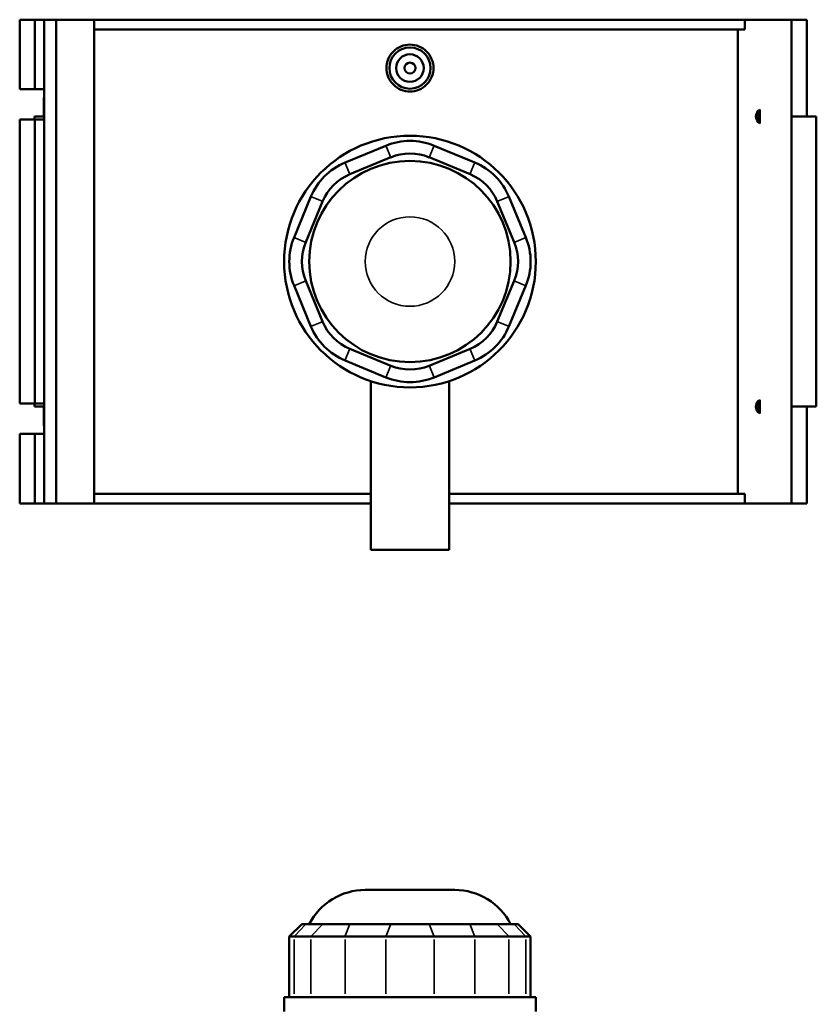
# Model space of a CAD drawing. Header units: inches. Extents: x -2.8 to 51.3, y -2.3 to 49.9.
# Tile 6 of 9: x 13.6 to 25, y 24.6 to 38.7. Entities that reach past the tile are written whole.
import ezdxf

# ---------------------------------------------------------------- set-up
doc = ezdxf.new("R2010")
doc.units = ezdxf.units.IN
doc.header["$MEASUREMENT"] = 0
doc.layers.add('Visible (ANSI)', color=7, linetype='Continuous', lineweight=50)
doc.layers.add('Visible Narrow (ANSI)', color=7, linetype='Continuous', lineweight=35)

msp = doc.modelspace()

# ---------------------------------------------------------------- linework, layer by layer
at = {"layer": 'Visible (ANSI)'}
for p, q in [((13.5719, 38.6568), (13.5719, 37.6603)), ((13.5719, 38.6568), (13.7876, 38.6568)), ((13.7876, 38.6568), (13.9231, 38.6568)), ((13.7876, 38.6568), (13.7876, 37.6603)), ((13.9231, 38.6568), (13.9231, 37.6603)), ((13.9231, 38.6568), (14.0957, 38.6568)), ((14.0957, 38.6568), (14.0957, 31.7268)), ((14.0957, 38.6568), (14.6377, 38.6568)), ((14.6377, 38.6568), (14.6377, 31.7268)), ((14.6377, 38.6568), (23.9563, 38.6568)), ((24.6272, 38.6568), (23.9563, 38.6568)), ((23.9563, 38.5182), (23.9563, 38.6568)), ((24.8451, 38.6568), (24.6272, 38.6568)), ((24.6272, 38.6568), (24.6272, 31.7268)), ((24.8451, 38.6568), (24.8451, 37.2708)), ((23.9563, 38.5182), (14.6377, 38.5182)), ((23.8555, 31.8654), (23.8555, 38.5182)), ((13.5719, 37.6603), (13.7876, 37.6603)), ((13.7876, 37.6603), (13.9231, 37.6603)), ((13.9231, 37.6603), (13.9231, 37.5535)), ((13.9231, 37.5535), (13.9231, 37.4732)), ((13.9174, 37.5133), (13.9174, 37.2708)), ((13.9231, 37.4732), (13.9231, 37.2278)), ((13.9231, 37.2708), (13.7822, 37.2708)), ((13.7822, 37.2708), (13.7822, 37.2278)), ((24.1708, 37.2012), (24.1708, 37.3404)), ((24.9802, 37.2708), (24.6272, 37.2708)), ((24.9802, 37.2708), (24.9802, 33.1128)), ((13.7876, 37.2278), (13.5719, 37.2278)), ((13.5719, 37.2278), (13.5719, 33.1558)), ((13.9231, 37.2278), (13.7876, 37.2278)), ((13.7876, 37.2278), (13.7876, 33.1558)), ((13.9231, 37.2278), (13.9231, 33.1558)), ((18.8161, 36.8513), (18.2314, 36.6091)), ((20.0905, 36.6091), (19.5058, 36.8513)), ((18.3003, 36.4426), (18.8851, 36.6848)), ((19.4368, 36.6848), (20.0216, 36.4426)), ((17.7436, 36.1214), (17.5014, 35.5367)), ((20.8205, 35.5367), (20.5783, 36.1214)), ((17.668, 35.4677), (17.9102, 36.0524)), ((20.4117, 36.0524), (20.6539, 35.4677)), ((17.5014, 34.8469), (17.7436, 34.2622)), ((17.9102, 34.3312), (17.668, 34.9159)), ((20.6539, 34.9159), (20.4117, 34.3312)), ((20.5783, 34.2622), (20.8205, 34.8469)), ((18.8851, 33.6988), (18.3003, 33.941)), ((20.0216, 33.941), (19.4368, 33.6988)), ((18.2314, 33.7745), (18.8161, 33.5323)), ((19.5058, 33.5323), (20.0905, 33.7745)), ((18.6009, 33.4786), (18.6009, 31.0618)), ((19.721, 33.4786), (19.721, 31.0618)), ((13.5719, 33.1558), (13.7876, 33.1558)), ((13.7822, 33.1558), (13.7822, 33.1128)), ((13.7876, 33.1558), (13.9231, 33.1558)), ((13.9231, 33.1558), (13.9231, 32.9104)), ((24.1708, 33.0432), (24.1708, 33.1824)), ((13.7822, 33.1128), (13.9231, 33.1128)), ((13.9174, 33.1128), (13.9174, 32.8702)), ((24.6272, 33.1128), (24.9802, 33.1128)), ((24.8451, 33.1128), (24.8451, 31.7268)), ((13.9231, 32.9104), (13.9231, 32.8301)), ((13.9231, 32.8301), (13.9231, 32.7233)), ((13.7876, 32.7233), (13.5719, 32.7233)), ((13.5719, 32.7233), (13.5719, 31.7268)), ((13.9231, 32.7233), (13.7876, 32.7233)), ((13.7876, 32.7233), (13.7876, 31.7268)), ((13.9231, 32.7233), (13.9231, 31.7268)), ((18.6009, 31.8654), (14.6377, 31.8654)), ((23.9563, 31.8654), (19.721, 31.8654)), ((23.9563, 31.7268), (23.9563, 31.8654)), ((13.5719, 31.7268), (13.7876, 31.7268)), ((13.7876, 31.7268), (13.9231, 31.7268)), ((13.9231, 31.7268), (14.0957, 31.7268)), ((14.0957, 31.7268), (14.6377, 31.7268)), ((14.6377, 31.7268), (18.6009, 31.7268)), ((19.721, 31.7268), (23.9563, 31.7268)), ((23.9563, 31.7268), (24.6272, 31.7268)), ((24.6272, 31.7268), (24.8451, 31.7268)), ((18.6009, 31.0618), (19.721, 31.0618)), ((18.5199, 26.188), (19.802, 26.188)), ((17.6131, 25.7001), (17.4328, 25.5198)), ((17.6131, 25.7001), (17.668, 25.7001)), ((17.9102, 25.7001), (17.668, 25.7001)), ((17.9102, 25.7001), (18.3003, 25.7001)), ((18.8851, 25.7001), (18.3003, 25.7001)), ((18.8851, 25.7001), (19.4368, 25.7001)), ((20.0216, 25.7001), (19.4368, 25.7001)), ((20.0216, 25.7001), (20.4117, 25.7001)), ((20.6539, 25.7001), (20.4117, 25.7001)), ((20.6539, 25.7001), (20.7088, 25.7001)), ((20.7088, 25.7001), (20.8891, 25.5198)), ((17.5014, 25.5198), (17.4328, 25.5198)), ((17.4328, 25.5198), (17.4328, 24.6546)), ((17.5014, 25.5198), (17.7436, 25.5198)), ((18.2314, 25.5198), (17.7436, 25.5198)), ((18.2314, 25.5198), (18.8161, 25.5198)), ((19.5058, 25.5198), (18.8161, 25.5198)), ((19.5058, 25.5198), (20.0905, 25.5198)), ((20.5783, 25.5198), (20.0905, 25.5198)), ((20.5783, 25.5198), (20.8205, 25.5198)), ((20.8891, 25.5198), (20.8205, 25.5198)), ((20.8891, 25.5198), (20.8891, 24.6546)), ((20.9633, 24.6546), (17.3586, 24.6546)), ((17.3586, 24.4455), (17.3586, 24.6546)), ((20.9633, 24.4455), (20.9633, 24.6546))]:
    msp.add_line(p, q, dxfattribs=at)
for centre, radius in [((19.161, 37.9638), 0.2953), ((19.161, 37.9638), 0.1969), ((19.161, 37.9638), 0.0787), ((19.161, 35.1918), 1.8024), ((19.161, 35.1918), 1.4419)]:
    msp.add_circle(centre, radius, dxfattribs=at)
for centre, radius, start, end in [((14.0616, 37.5133), 0.1442, 163.82929, 196.17071), ((24.2347, 37.2708), 0.1181, 122.76125, 237.23875), ((24.2347, 37.2708), 0.0945, 132.56487, 227.43513), ((19.161, 36.0187), 0.9012, 67.5, 112.5), ((19.161, 36.0187), 0.7209, 67.5, 112.5), ((18.5762, 35.7765), 0.9012, 112.5, 157.5), ((19.7457, 35.7765), 0.9012, 22.5, 67.5), ((18.5762, 35.7765), 0.7209, 112.5, 157.5), ((19.7457, 35.7765), 0.7209, 22.5, 67.5), ((18.334, 35.1918), 0.9012, 157.5, 202.5), ((18.334, 35.1918), 0.7209, 157.5, 202.5), ((19.9879, 35.1918), 0.7209, 337.5, 22.5), ((19.9879, 35.1918), 0.9012, 337.5, 22.5), ((18.5762, 34.6071), 0.7209, 202.5, 247.5), ((19.7457, 34.6071), 0.7209, 292.5, 337.5), ((18.5762, 34.6071), 0.9012, 202.5, 247.5), ((19.7457, 34.6071), 0.9012, 292.5, 337.5), ((19.161, 34.3649), 0.7209, 247.5, 292.5), ((19.161, 34.3649), 0.9012, 247.5, 292.5), ((24.2347, 33.1128), 0.1181, 122.76125, 237.23875), ((24.2347, 33.1128), 0.0945, 132.56487, 227.43513), ((14.0616, 32.8702), 0.1442, 163.82929, 196.17071), ((18.5199, 25.2868), 0.9012, 90, 152.70323), ((19.802, 25.2868), 0.9012, 27.29677, 90)]:
    msp.add_arc(centre, radius, start, end, dxfattribs=at)
msp.add_open_spline([(19.4974, 37.9638), (19.4974, 37.9216), (19.489, 37.8766), (19.4545, 37.7938), (19.4286, 37.7561), (19.3688, 37.6966), (19.331, 37.6708), (19.2481, 37.6367), (19.2031, 37.6283), (19.1188, 37.6283), (19.0738, 37.6367), (18.9909, 37.6708), (18.9531, 37.6966), (18.8933, 37.7561), (18.8674, 37.7938), (18.8329, 37.8766), (18.8245, 37.9216), (18.8245, 38.006), (18.8329, 38.051), (18.8674, 38.1338), (18.8933, 38.1715), (18.9531, 38.231), (18.9909, 38.2568), (19.0738, 38.2909), (19.1188, 38.2993), (19.2031, 38.2993), (19.2481, 38.2909), (19.331, 38.2568), (19.3688, 38.231), (19.4286, 38.1715), (19.4545, 38.1338), (19.489, 38.051), (19.4974, 38.006), (19.4974, 37.9638)], degree=3, knots=[0, 0, 0, 0, 0.321687, 0.321687, 0.643374, 0.643374, 0.9648534, 0.9648534, 1.2863328, 1.2863328, 1.6078122, 1.6078122, 1.9292915, 1.9292915, 2.2509786, 2.2509786, 2.5726656, 2.5726656, 2.8943526, 2.8943526, 3.2160396, 3.2160396, 3.537519, 3.537519, 3.8589984, 3.8589984, 4.1804777, 4.1804777, 4.5019571, 4.5019571, 4.8236441, 4.8236441, 5.1453311, 5.1453311, 5.1453311, 5.1453311], dxfattribs=at)
for points, weights in [([(24.1708, 37.3404), (24.1708, 37.3536), (24.1708, 37.3701)], [1, 1.00992428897, 1]), ([(24.1708, 37.1715), (24.1708, 37.188), (24.1708, 37.2012)], [1, 1.00992428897, 1]), ([(24.1708, 33.1824), (24.1708, 33.1956), (24.1708, 33.2121)], [1, 1.00992428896, 1]), ([(24.1708, 33.0135), (24.1708, 33.03), (24.1708, 33.0432)], [1, 1.00992428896, 1])]:
    msp.add_rational_spline(points, weights, degree=2, dxfattribs=at)
at = {"layer": 'Visible Narrow (ANSI)'}
for p, q in [((18.8816, 36.6931), (18.8195, 36.843)), ((19.4403, 36.6931), (19.5024, 36.843)), ((18.2348, 36.6008), (18.2969, 36.4509)), ((20.025, 36.4509), (20.0871, 36.6008)), ((17.9018, 36.0559), (17.752, 36.1179)), ((20.4201, 36.0559), (20.5699, 36.1179)), ((17.6596, 35.4711), (17.5098, 35.5332)), ((20.6623, 35.4711), (20.8121, 35.5332)), ((17.6596, 34.9125), (17.5098, 34.8504)), ((20.6623, 34.9125), (20.8121, 34.8504)), ((17.9018, 34.3277), (17.752, 34.2656)), ((20.4201, 34.3277), (20.5699, 34.2656)), ((18.2969, 33.9327), (18.2348, 33.7828)), ((20.025, 33.9327), (20.0871, 33.7828)), ((18.8816, 33.6905), (18.8195, 33.5406)), ((19.4403, 33.6905), (19.5024, 33.5406)), ((17.6596, 25.691), (17.5098, 25.5288)), ((17.9018, 25.691), (17.752, 25.5288)), ((18.2969, 25.691), (18.2348, 25.5288)), ((18.8816, 25.691), (18.8195, 25.5288)), ((19.4403, 25.691), (19.5024, 25.5288)), ((20.025, 25.691), (20.0871, 25.5288)), ((20.4201, 25.691), (20.5699, 25.5288)), ((20.6623, 25.691), (20.8121, 25.5288)), ((17.5014, 24.6978), (17.5014, 25.4766)), ((17.7436, 25.4766), (17.7436, 24.6978)), ((18.2314, 24.6978), (18.2314, 25.4766)), ((18.8161, 25.4766), (18.8161, 24.6978)), ((19.5058, 24.6978), (19.5058, 25.4766)), ((20.0905, 25.4766), (20.0905, 24.6978)), ((20.5783, 24.6978), (20.5783, 25.4766)), ((20.8205, 25.4766), (20.8205, 24.6978))]:
    msp.add_line(p, q, dxfattribs=at)
msp.add_circle((19.161, 35.1918), 0.6411, dxfattribs=at)

doc.saveas('drawing.dxf')
